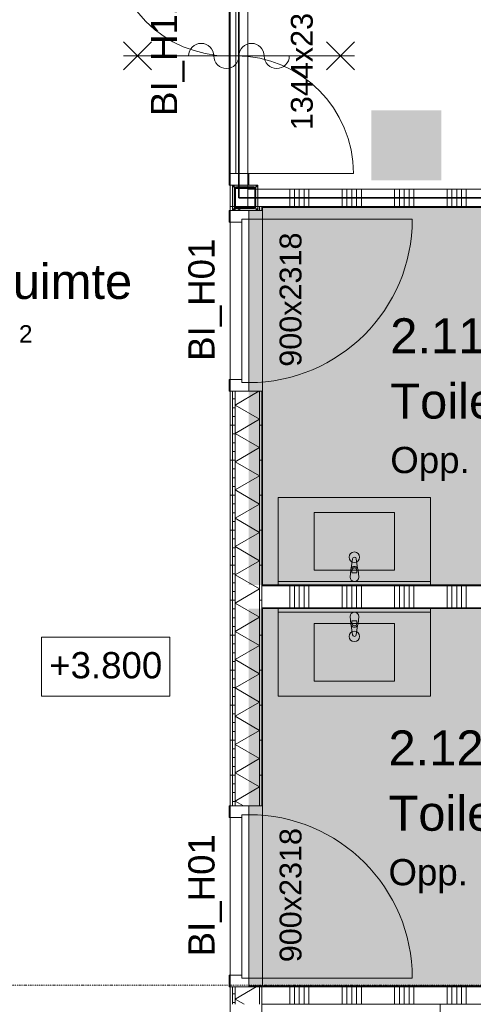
# Model space of a CAD drawing. Extents: x 0 to 92550, y 0 to 59400.
# Tile 35 of 94: x 22385 to 24979, y 33790 to 39418. Entities that reach past the tile are written whole.
import ezdxf
from ezdxf.xclip import XClip

# ---------------------------------------------------------------- set-up
doc = ezdxf.new("R2010")
doc.units = 0
doc.header["$MEASUREMENT"] = 0
doc.header["$XCLIPFRAME"] = 0
doc.linetypes.add('Streep-punt fijn', pattern=[1251.000023, 626.000023, -312.5, 0, -312.5])
doc.linetypes.add('Streeplijn grof', pattern=[937.5, 625, -312.5])
for name, color, linetype in [('ZZ 22 Binnenwand hsb', 7, 'Continuous'), ('ZZ 22 Binnenwand metal stud', 7, 'Continuous'), ('ZZ 28 HDC staalconstructies', 7, 'Continuous'), ('ZZ 34 Balustrades', 7, 'Continuous'), ('ZZ 42 Aftimmerwerk algemeen', 7, 'Continuous'), ('ZZ 42 Binnenwandafwerking wandtegelwerk', 7, 'Continuous'), ('ZZ 43 Vloerafwerking algemeen', 7, 'Continuous'), ('ZZ 61 Elektra', 7, 'Continuous'), ('ZZ 74 Sanitair', 7, 'Continuous'), ('ZZ A Stramien', 7, 'Continuous'), ('ZZ Aankleding 2D tek', 7, 'Continuous'), ('ZZ B Bouwbesluitlijnen', 7, 'Continuous'), ('ZZ Info_tekst Algemeen', 7, 'Continuous'), ('ZZ Info_tekst Bouwbesluit', 7, 'Continuous'), ('ZZ Zone Gebruiksruimten', 7, 'Continuous')]:
    doc.layers.add(name, color=color, linetype=linetype)
doc.styles.add('GENERATED_STYLE_2', font='arial.ttf')
pattern_1 = [(1e-14, (5738.87, 6500), (0, 200), [])]
pattern_2 = [(360, (5738.867, 6500), (0, 50), [])]

# ---------------------------------------------------------------- blocks, each defined once
blk = doc.blocks.new('*X87')
at = {"layer": 'ZZ 22 Binnenwand metal stud', "color": 7, "linetype": 'Continuous', "lineweight": 5, "ltscale": 0.01}
for p, q in [((23929.1, 38350), (23929.1, 38450)), ((23956.6, 38350), (23956.6, 38450)), ((23984, 38350), (23984, 38450)), ((24011.4, 38350), (24011.4, 38450)), ((24038.9, 38350), (24038.9, 38450)), ((24229.1, 38350), (24229.1, 38450)), ((24256.6, 38350), (24256.6, 38450)), ((24284, 38350), (24284, 38450)), ((24311.4, 38350), (24311.4, 38450)), ((24338.9, 38350), (24338.9, 38450)), ((24529.1, 38350), (24529.1, 38450)), ((24556.6, 38350), (24556.6, 38450)), ((24584, 38350), (24584, 38450)), ((24611.4, 38350), (24611.4, 38450)), ((24638.9, 38350), (24638.9, 38450)), ((24829.1, 38350), (24829.1, 38450)), ((24856.6, 38350), (24856.6, 38450)), ((24884, 38350), (24884, 38450)), ((24911.4, 38350), (24911.4, 38450)), ((24938.9, 38350), (24938.9, 38450)), ((25129.1, 38350), (25129.1, 38450)), ((25156.6, 38350), (25156.6, 38450)), ((25184, 38350), (25184, 38450)), ((25211.4, 38350), (25211.4, 38450)), ((25238.9, 38350), (25238.9, 38450)), ((25429.1, 38350), (25429.1, 38450)), ((25456.6, 38350), (25456.6, 38450)), ((25484, 38350), (25484, 38450)), ((25511.4, 38350), (25511.4, 38450)), ((25538.9, 38350), (25538.9, 38450)), ((25729.1, 38350), (25729.1, 38450)), ((25756.6, 38350), (25756.6, 38450)), ((25784, 38350), (25784, 38450)), ((25811.4, 38350), (25811.4, 38450)), ((25838.9, 38350), (25838.9, 38450)), ((26029.1, 38350), (26029.1, 38450)), ((26056.6, 38350), (26056.6, 38450)), ((26084, 38350), (26084, 38450)), ((26111.4, 38350), (26111.4, 38450)), ((26138.9, 38350), (26138.9, 38450)), ((26329.1, 38350), (26329.1, 38450)), ((26356.6, 38350), (26356.6, 38450)), ((26384, 38350), (26384, 38450)), ((26411.4, 38350), (26411.4, 38450)), ((26438.9, 38350), (26438.9, 38450)), ((26629.1, 38350), (26629.1, 38450)), ((26656.6, 38350), (26656.6, 38450)), ((26684, 38350), (26684, 38450)), ((26711.4, 38350), (26711.4, 38450)), ((26738.9, 38350), (26738.9, 38450)), ((26929.1, 38350), (26929.1, 38450)), ((26956.6, 38350), (26956.6, 38450)), ((26984, 38350), (26984, 38450)), ((27011.4, 38350), (27011.4, 38450)), ((27038.9, 38350), (27038.9, 38450)), ((27229.1, 38350), (27229.1, 38450)), ((27256.6, 38350), (27256.6, 38450)), ((27284, 38350), (27284, 38450)), ((27311.4, 38350), (27311.4, 38450)), ((27338.9, 38350), (27338.9, 38450)), ((27529.1, 38350), (27529.1, 38450)), ((27556.6, 38350), (27556.6, 38450)), ((27584, 38350), (27584, 38450)), ((27611.4, 38350), (27611.4, 38450)), ((27638.9, 38350), (27638.9, 38450)), ((27829.1, 38350), (27829.1, 38450)), ((27856.6, 38350), (27856.6, 38450)), ((27884, 38350), (27884, 38450)), ((27911.4, 38350), (27911.4, 38450)), ((27938.9, 38350), (27938.9, 38450)), ((28129.1, 38350), (28129.1, 38450)), ((28156.6, 38350), (28156.6, 38450)), ((28184, 38350), (28184, 38450)), ((28211.4, 38350), (28211.4, 38450))]:
    blk.add_line(p, q, dxfattribs=at)
blk = doc.blocks.new('*X88')
at = {"layer": 'ZZ 22 Binnenwand metal stud', "color": 7, "linetype": 'Continuous', "lineweight": 5, "ltscale": 0.01}
for p, q in [((23929.1, 33790), (23929.1, 33890)), ((23956.6, 33790), (23956.6, 33890)), ((23984, 33790), (23984, 33890)), ((24011.4, 33790), (24011.4, 33890)), ((24038.9, 33790), (24038.9, 33890)), ((24229.1, 33790), (24229.1, 33890)), ((24256.6, 33790), (24256.6, 33890)), ((24284, 33790), (24284, 33890)), ((24311.4, 33790), (24311.4, 33890)), ((24338.9, 33790), (24338.9, 33890)), ((24529.1, 33790), (24529.1, 33890)), ((24556.6, 33790), (24556.6, 33890)), ((24584, 33790), (24584, 33890)), ((24611.4, 33790), (24611.4, 33890)), ((24638.9, 33790), (24638.9, 33890)), ((24829.1, 33790), (24829.1, 33890)), ((24856.6, 33790), (24856.6, 33890)), ((24884, 33790), (24884, 33890)), ((24911.4, 33790), (24911.4, 33890)), ((24938.9, 33790), (24938.9, 33890)), ((25129.1, 33790), (25129.1, 33890)), ((25156.6, 33790), (25156.6, 33890)), ((25184, 33790), (25184, 33890)), ((25211.4, 33790), (25211.4, 33890)), ((25238.9, 33790), (25238.9, 33890)), ((25429.1, 33790), (25429.1, 33890)), ((25456.6, 33790), (25456.6, 33890)), ((25484, 33790), (25484, 33890)), ((25511.4, 33790), (25511.4, 33890)), ((25538.9, 33790), (25538.9, 33890)), ((25729.1, 33790), (25729.1, 33890)), ((25756.6, 33790), (25756.6, 33890)), ((25784, 33790), (25784, 33890)), ((25811.4, 33790), (25811.4, 33890)), ((25838.9, 33790), (25838.9, 33890)), ((26029.1, 33790), (26029.1, 33890)), ((26056.6, 33790), (26056.6, 33890)), ((26084, 33790), (26084, 33890)), ((26111.4, 33790), (26111.4, 33890)), ((26138.9, 33790), (26138.9, 33890)), ((26329.1, 33790), (26329.1, 33890)), ((26356.6, 33790), (26356.6, 33890)), ((26384, 33790), (26384, 33890)), ((26411.4, 33790), (26411.4, 33890)), ((26438.9, 33790), (26438.9, 33890)), ((26629.1, 33790), (26629.1, 33890)), ((26656.6, 33790), (26656.6, 33890)), ((26684, 33790), (26684, 33890)), ((26711.4, 33790), (26711.4, 33890)), ((26738.9, 33790), (26738.9, 33890)), ((26929.1, 33790), (26929.1, 33890)), ((26956.6, 33790), (26956.6, 33890)), ((26984, 33790), (26984, 33890)), ((27011.4, 33790), (27011.4, 33890)), ((27038.9, 33790), (27038.9, 33890)), ((27229.1, 33790), (27229.1, 33890)), ((27256.6, 33790), (27256.6, 33890)), ((27284, 33790), (27284, 33890)), ((27311.4, 33790), (27311.4, 33890)), ((27338.9, 33790), (27338.9, 33890)), ((27529.1, 33790), (27529.1, 33890)), ((27556.6, 33790), (27556.6, 33890)), ((27584, 33790), (27584, 33890)), ((27611.4, 33790), (27611.4, 33890)), ((27638.9, 33790), (27638.9, 33890)), ((27829.1, 33790), (27829.1, 33890)), ((27856.6, 33790), (27856.6, 33890)), ((27884, 33790), (27884, 33890)), ((27911.4, 33790), (27911.4, 33890)), ((27938.9, 33790), (27938.9, 33890)), ((28129.1, 33790), (28129.1, 33890)), ((28156.6, 33790), (28156.6, 33890)), ((28184, 33790), (28184, 33890)), ((28211.4, 33790), (28211.4, 33890))]:
    blk.add_line(p, q, dxfattribs=at)
blk = doc.blocks.new('*X127')
at = {"layer": 'ZZ 22 Binnenwand metal stud', "color": 7, "linetype": 'Continuous', "lineweight": 5, "ltscale": 0.01}
for p, q in [((23929.1, 36101), (23929.1, 36182)), ((23956.6, 36101), (23956.6, 36182)), ((23984, 36101), (23984, 36182)), ((24011.4, 36101), (24011.4, 36182)), ((24038.9, 36101), (24038.9, 36182)), ((24229.1, 36101), (24229.1, 36182)), ((24256.6, 36101), (24256.6, 36182)), ((24284, 36101), (24284, 36182)), ((24311.4, 36101), (24311.4, 36182)), ((24338.9, 36101), (24338.9, 36182)), ((24529.1, 36101), (24529.1, 36182)), ((24556.6, 36101), (24556.6, 36182)), ((24584, 36101), (24584, 36182)), ((24611.4, 36101), (24611.4, 36182)), ((24638.9, 36101), (24638.9, 36182)), ((24829.1, 36101), (24829.1, 36182)), ((24856.6, 36101), (24856.6, 36182)), ((24884, 36101), (24884, 36182)), ((24911.4, 36101), (24911.4, 36182)), ((24938.9, 36101), (24938.9, 36182)), ((25129.1, 36101), (25129.1, 36182)), ((25156.6, 36101), (25156.6, 36182)), ((25184, 36101), (25184, 36182)), ((25211.4, 36101), (25211.4, 36182)), ((25238.9, 36101), (25238.9, 36182)), ((25429.1, 36101), (25429.1, 36182)), ((25456.6, 36101), (25456.6, 36182)), ((25484, 36101), (25484, 36182)), ((25511.4, 36101), (25511.4, 36182)), ((25538.9, 36101), (25538.9, 36182)), ((25729.1, 36101), (25729.1, 36182)), ((25756.6, 36101), (25756.6, 36182)), ((25784, 36101), (25784, 36182)), ((25811.4, 36101), (25811.4, 36182)), ((25838.9, 36101), (25838.9, 36182)), ((26029.1, 36101), (26029.1, 36182)), ((26056.6, 36101), (26056.6, 36182)), ((26084, 36101), (26084, 36182)), ((26111.4, 36101), (26111.4, 36182)), ((26138.9, 36101), (26138.9, 36182)), ((26329.1, 36101), (26329.1, 36182)), ((26356.6, 36101), (26356.6, 36182)), ((26384, 36101), (26384, 36182)), ((26411.4, 36101), (26411.4, 36182)), ((26438.9, 36101), (26438.9, 36182)), ((26629.1, 36101), (26629.1, 36182)), ((26656.6, 36101), (26656.6, 36182)), ((26684, 36101), (26684, 36182)), ((26711.4, 36101), (26711.4, 36182)), ((26738.9, 36101), (26738.9, 36182)), ((26929.1, 36101), (26929.1, 36182)), ((26956.6, 36101), (26956.6, 36182)), ((26984, 36101), (26984, 36182)), ((27011.4, 36101), (27011.4, 36182)), ((27038.9, 36101), (27038.9, 36182)), ((27229.1, 36101), (27229.1, 36182)), ((27256.6, 36101), (27256.6, 36182)), ((27284, 36101), (27284, 36182)), ((27311.4, 36101), (27311.4, 36182)), ((27338.9, 36101), (27338.9, 36182)), ((27529.1, 36101), (27529.1, 36182)), ((27556.6, 36101), (27556.6, 36182)), ((27584, 36101), (27584, 36182)), ((27611.4, 36101), (27611.4, 36182)), ((27638.9, 36101), (27638.9, 36182)), ((27829.1, 36101), (27829.1, 36182)), ((27856.6, 36101), (27856.6, 36182)), ((27884, 36101), (27884, 36182)), ((27911.4, 36101), (27911.4, 36182)), ((27938.9, 36101), (27938.9, 36182)), ((28129.1, 36101), (28129.1, 36182)), ((28156.6, 36101), (28156.6, 36182)), ((28184, 36101), (28184, 36182)), ((28211.4, 36101), (28211.4, 36182)), ((23929.1, 36057), (23929.1, 36101)), ((23956.6, 36057), (23956.6, 36101)), ((23984, 36057), (23984, 36101)), ((24011.4, 36057), (24011.4, 36101)), ((24038.9, 36057), (24038.9, 36101)), ((24229.1, 36057), (24229.1, 36101)), ((24256.6, 36057), (24256.6, 36101)), ((24284, 36057), (24284, 36101)), ((24311.4, 36057), (24311.4, 36101)), ((24338.9, 36057), (24338.9, 36101)), ((24529.1, 36057), (24529.1, 36101)), ((24556.6, 36057), (24556.6, 36101)), ((24584, 36057), (24584, 36101)), ((24611.4, 36057), (24611.4, 36101)), ((24638.9, 36057), (24638.9, 36101)), ((24829.1, 36057), (24829.1, 36101)), ((24856.6, 36057), (24856.6, 36101)), ((24884, 36057), (24884, 36101)), ((24911.4, 36057), (24911.4, 36101)), ((24938.9, 36057), (24938.9, 36101)), ((25129.1, 36057), (25129.1, 36101)), ((25156.6, 36057), (25156.6, 36101)), ((25184, 36057), (25184, 36101)), ((25211.4, 36057), (25211.4, 36101)), ((25238.9, 36057), (25238.9, 36101)), ((25429.1, 36057), (25429.1, 36101)), ((25456.6, 36057), (25456.6, 36101)), ((25484, 36057), (25484, 36101)), ((25511.4, 36057), (25511.4, 36101)), ((25538.9, 36057), (25538.9, 36101)), ((25729.1, 36057), (25729.1, 36101)), ((25756.6, 36057), (25756.6, 36101)), ((25784, 36057), (25784, 36101)), ((25811.4, 36057), (25811.4, 36101)), ((25838.9, 36057), (25838.9, 36101)), ((26029.1, 36057), (26029.1, 36101)), ((26056.6, 36057), (26056.6, 36101)), ((26084, 36057), (26084, 36101)), ((26111.4, 36057), (26111.4, 36101)), ((26138.9, 36057), (26138.9, 36101)), ((26329.1, 36057), (26329.1, 36101)), ((26356.6, 36057), (26356.6, 36101)), ((26384, 36057), (26384, 36101)), ((26411.4, 36057), (26411.4, 36101)), ((26438.9, 36057), (26438.9, 36101)), ((26629.1, 36057), (26629.1, 36101)), ((26656.6, 36057), (26656.6, 36101)), ((26684, 36057), (26684, 36101)), ((26711.4, 36057), (26711.4, 36101)), ((26738.9, 36057), (26738.9, 36101)), ((26929.1, 36057), (26929.1, 36101)), ((26956.6, 36057), (26956.6, 36101)), ((26984, 36057), (26984, 36101)), ((27011.4, 36057), (27011.4, 36101)), ((27038.9, 36057), (27038.9, 36101)), ((27229.1, 36057), (27229.1, 36101)), ((27256.6, 36057), (27256.6, 36101)), ((27284, 36057), (27284, 36101)), ((27311.4, 36057), (27311.4, 36101)), ((27338.9, 36057), (27338.9, 36101)), ((27529.1, 36057), (27529.1, 36101)), ((27556.6, 36057), (27556.6, 36101)), ((27584, 36057), (27584, 36101)), ((27611.4, 36057), (27611.4, 36101)), ((27638.9, 36057), (27638.9, 36101)), ((27829.1, 36057), (27829.1, 36101)), ((27856.6, 36057), (27856.6, 36101)), ((27884, 36057), (27884, 36101)), ((27911.4, 36057), (27911.4, 36101)), ((27938.9, 36057), (27938.9, 36101)), ((28129.1, 36057), (28129.1, 36101)), ((28156.6, 36057), (28156.6, 36101)), ((28184, 36057), (28184, 36101)), ((28211.4, 36057), (28211.4, 36101))]:
    blk.add_line(p, q, dxfattribs=at)
blk = doc.blocks.new('*X132')
at = {"layer": 'ZZ 22 Binnenwand hsb', "color": 7, "linetype": 'Continuous', "lineweight": 5, "ltscale": 0.01}
for p, q in [((23616.4, 37215), (23753.1, 37294)), ((23616.4, 37215), (23756.4, 37134.2)), ((23616.4, 37053.4), (23756.4, 37134.2)), ((23616.4, 37053.4), (23756.4, 36972.5)), ((23616.4, 36891.7), (23756.4, 36972.5)), ((23616.4, 36891.7), (23756.4, 36810.9)), ((23616.4, 36730.1), (23756.4, 36810.9)), ((23616.4, 36730.1), (23756.4, 36649.2)), ((23616.4, 36568.4), (23756.4, 36649.2)), ((23616.4, 36568.4), (23756.4, 36487.6)), ((23616.4, 36406.7), (23756.4, 36487.6)), ((23616.4, 36406.7), (23756.4, 36325.9)), ((23616.4, 36245.1), (23756.4, 36325.9)), ((23616.4, 36245.1), (23756.4, 36164.3)), ((23616.4, 36083.4), (23756.4, 36164.3)), ((23616.4, 36083.4), (23756.4, 36002.6)), ((23616.4, 35921.8), (23756.4, 36002.6)), ((23616.4, 35921.8), (23756.4, 35840.9)), ((23616.4, 35760.1), (23756.4, 35840.9)), ((23616.4, 35760.1), (23756.4, 35679.3)), ((23616.4, 35598.5), (23756.4, 35679.3)), ((23616.4, 35598.5), (23756.4, 35517.6)), ((23616.4, 35436.8), (23756.4, 35517.6)), ((23616.4, 35436.8), (23756.4, 35356)), ((23616.4, 35275.1), (23756.4, 35356)), ((23616.4, 35275.1), (23756.4, 35194.3)), ((23616.4, 35113.5), (23756.4, 35194.3)), ((23616.4, 35113.5), (23756.4, 35032.7)), ((23616.4, 34951.8), (23756.4, 35032.7)), ((23616.4, 34951.8), (23664.6, 34924))]:
    blk.add_line(p, q, dxfattribs=at)
blk = doc.blocks.new('*X133')
at = {"layer": 'ZZ 22 Binnenwand hsb', "color": 7, "linetype": 'Continuous', "lineweight": 5, "ltscale": 0.01}
for q in [(23737.2, 33890), (23668.7, 33790)]:
    blk.add_line((23616.4, 33820.2), q, dxfattribs=at)
blk = doc.blocks.new('*X135')
at = {"layer": 'ZZ 22 Binnenwand hsb', "color": 7, "linetype": 'Continuous', "lineweight": 5, "ltscale": 0.01}
for q in [(23622.2, 38350), (23648.7, 38328)]:
    blk.add_line((23616.4, 38346.6), q, dxfattribs=at)
blk = doc.blocks.new('Drawing_1_1', base_point=(5738.9, 6500))
at = {"layer": 'ZZ 22 Binnenwand hsb', "linetype": 'Continuous', "lineweight": 0, "true_color": 0x000000}
h = blk.add_hatch(dxfattribs=at)
h.set_pattern_fill('930_Lijnen_vert_200_0001', color=18, style=0, pattern_type=2)
h.set_pattern_definition(pattern_1)
h.paths.add_polyline_path([(23588.9, 38328), (23601.4, 38328), (23601.4, 38350), (23588.9, 38350)])
h = blk.add_hatch(dxfattribs=at)
h.set_pattern_fill('325_Hout_plaatmateriaal__BC', color=18, style=0, pattern_type=2)
h.set_pattern_definition(pattern_2)
h.paths.add_polyline_path([(23601.4, 38350), (23601.4, 38328), (23616.4, 38328), (23616.4, 38350)])
h = blk.add_hatch(dxfattribs=at)
h.set_pattern_fill('930_Lijnen_vert_200_0001', color=18, style=0, pattern_type=2)
h.set_pattern_definition(pattern_1)
h.paths.add_polyline_path([(23756.4, 38350), (23756.4, 38328), (23768.9, 38328), (23768.9, 38350)])
h = blk.add_hatch(dxfattribs=at)
h.set_pattern_fill('930_Lijnen_vert_200_0001', color=18, style=0, pattern_type=2)
h.set_pattern_definition(pattern_1)
h.paths.add_polyline_path([(23601.4, 37294), (23588.9, 37294), (23588.9, 34924), (23601.4, 34924)])
h = blk.add_hatch(dxfattribs=at)
h.set_pattern_fill('325_Hout_plaatmateriaal__BC', color=18, style=0, pattern_type=2)
h.set_pattern_definition(pattern_2)
h.paths.add_polyline_path([(23601.4, 37294), (23601.4, 34924), (23616.4, 34924), (23616.4, 37294)])
h = blk.add_hatch(dxfattribs=at)
h.set_pattern_fill('930_Lijnen_vert_200_0001', color=18, style=0, pattern_type=2)
h.set_pattern_definition(pattern_1)
h.paths.add_polyline_path([(23756.4, 37294), (23756.4, 34924), (23768.9, 34924), (23768.9, 37294)])
h = blk.add_hatch(dxfattribs=at)
h.set_pattern_fill('930_Lijnen_vert_200_0001', color=18, style=0, pattern_type=2)
h.set_pattern_definition(pattern_1)
h.paths.add_polyline_path([(23601.4, 33890), (23588.9, 33890), (23588.9, 33790), (23601.4, 33790)])
h = blk.add_hatch(dxfattribs=at)
h.set_pattern_fill('325_Hout_plaatmateriaal__BC', color=18, style=0, pattern_type=2)
h.set_pattern_definition(pattern_2)
h.paths.add_polyline_path([(23601.4, 33890), (23601.4, 33790), (23616.4, 33790), (23616.4, 33890)])
h = blk.add_hatch(dxfattribs=at)
h.set_pattern_fill('930_Lijnen_vert_200_0001', color=18, style=0, pattern_type=2)
h.set_pattern_definition(pattern_1)
h.paths.add_polyline_path([(23768.9, 33890), (23756.4, 33890), (23756.4, 33790), (23768.9, 33790)])
at = {"layer": 'ZZ 28 HDC staalconstructies', "linetype": 'Continuous', "lineweight": 0, "true_color": 0x000000}
h = blk.add_hatch(dxfattribs=at)
h.set_pattern_fill('515_Staal_0001', color=18, style=0, pattern_type=2)
h.set_pattern_definition([(225, (23613.87, 38450), (-159.1, 159.1), []), (225, (23560.83, 38503.03), (-159.1, 159.1), [])])
h.paths.add_polyline_path([(23723.9, 38460), (23623.9, 38460, 0.414214), (23613.9, 38450), (23613.9, 38350, 0.414214), (23623.9, 38340), (23723.9, 38340, 0.414214), (23733.9, 38350), (23733.9, 38450, 0.414214)])
h.paths.add_polyline_path([(23723.9, 38455, -0.414214), (23728.9, 38450), (23728.9, 38350, -0.414214), (23723.9, 38345), (23623.9, 38345, -0.414214), (23618.9, 38350), (23618.9, 38450, -0.414214), (23623.9, 38455)], flags=0)
at = {"layer": 'ZZ 42 Aftimmerwerk algemeen', "linetype": 'Continuous', "lineweight": 0, "true_color": 0x7f7f7f}
for points in [[(23613.9, 38460), (23601.9, 38472), (23601.9, 38460)], [(23613.9, 38472), (23601.9, 38472), (23613.9, 38460)], [(23613.9, 38340), (23613.9, 38460), (23601.9, 38460), (23601.9, 38340)], [(23613.9, 38460), (23733.9, 38460), (23733.9, 38472), (23613.9, 38472)], [(23733.9, 38460), (23745.9, 38472), (23733.9, 38472)], [(23733.9, 38460), (23745.9, 38460), (23745.9, 38472)], [(23733.9, 38460), (23733.9, 38340), (23745.9, 38340), (23745.9, 38460)], [(23613.9, 38340), (23601.9, 38328), (23613.9, 38328)], [(23601.9, 38340), (23601.9, 38328), (23613.9, 38340)], [(23733.9, 38340), (23613.9, 38340), (23613.9, 38328), (23733.9, 38328)], [(23733.9, 38328), (23745.9, 38328), (23733.9, 38340)], [(23733.9, 38340), (23745.9, 38328), (23745.9, 38340)]]:
    blk.add_hatch(color=8, dxfattribs=at).paths.add_polyline_path(points)
at = {"layer": 'ZZ 42 Binnenwandafwerking wandtegelwerk', "linetype": 'Continuous', "lineweight": 0, "true_color": 0x7f7f7f}
for points in [[(23773.9, 38350), (23768.9, 38350), (23773.9, 38345)], [(23773.9, 38345), (23768.9, 38350), (23768.9, 38345)], [(23768.9, 38328), (23773.9, 38328), (23773.9, 38345), (23768.9, 38345)], [(23773.9, 38345), (26813.9, 38345), (26813.9, 38350), (23773.9, 38350)], [(23768.9, 36187), (23773.9, 36187), (23773.9, 37294), (23768.9, 37294)], [(23768.9, 36187), (23768.9, 36182), (23773.9, 36187)], [(23773.9, 36187), (23768.9, 36182), (23773.9, 36182)], [(26813.9, 36187), (23773.9, 36187), (23773.9, 36182), (26813.9, 36182)], [(23773.9, 36052), (23768.9, 36057), (23768.9, 36052)], [(23773.9, 36057), (23768.9, 36057), (23773.9, 36052)], [(23768.9, 36052), (23768.9, 34924), (23773.9, 34924), (23773.9, 36052)], [(23773.9, 36052), (25243.9, 36052), (25243.9, 36057), (23773.9, 36057)], [(27113.9, 33895), (23695.9, 33895), (23695.9, 33890), (27113.9, 33890)]]:
    blk.add_hatch(color=8, dxfattribs=at).paths.add_polyline_path(points)
at = {"layer": 'ZZ Aankleding 2D tek', "linetype": 'Continuous', "lineweight": 0, "true_color": 0xe4e7e8}
for points in [[(23693.9, 38345), (23693.9, 36187), (28013.9, 36187), (28013.9, 38345)], [(23693.9, 33895), (28218.9, 33895), (28218.9, 35852), (25243.9, 35852), (25243.9, 36052), (23693.9, 36052)]]:
    blk.add_hatch(color=254, dxfattribs=at).paths.add_polyline_path(points)
at = {"layer": 'ZZ Info_tekst Bouwbesluit', "linetype": 'Continuous', "lineweight": 0, "true_color": 0xffffff}
blk.add_hatch(color=7, dxfattribs=at).paths.add_polyline_path([(24795.9, 38900), (24395.9, 38900), (24395.9, 38500), (24795.9, 38500)])
at = {"layer": 'ZZ Info_tekst Bouwbesluit', "linetype": 'Continuous', "lineweight": 5}
h = blk.add_hatch(color=1, dxfattribs=at)
h.paths.add_polyline_path([(24795.9, 38500), (24795.9, 38900), (24395.9, 38900), (24395.9, 38500)])
h.paths.add_polyline_path([(24493.8, 38772.3, -0.948562), (24695.1, 38772.3), (24682.1, 38772.3, 0.941153), (24506.8, 38772.3)], flags=0)
h.paths.add_polyline_path([(24493.7, 38612.7), (24493.7, 38749.2), (24565.2, 38749.2), (24565.2, 38615.9, 0.414214), (24594.5, 38586.6, 0.414214), (24623.7, 38615.9), (24623.7, 38749.2), (24695.3, 38749.2), (24695.3, 38612.7, -0.414214), (24597.7, 38515.1), (24591.2, 38515.1, -0.414214)], flags=0)
h.paths.add_polyline_path([(24523.1, 38772.3, -0.928227), (24665.8, 38772.3), (24652.7, 38772.3, 0.912914), (24536.2, 38772.3)], flags=0)
h.paths.add_polyline_path([(24565.7, 38772.3), (24552.5, 38772.3, -0.881192), (24636.4, 38772.3), (24623.2, 38772.3, 0.83213)], flags=0)
at = {"layer": 'ZZ 22 Binnenwand hsb', "color": 7, "linetype": 'Continuous', "lineweight": 9, "ltscale": 0.01}
for p, q in [((23601.4, 38350), (23601.4, 38328)), ((23616.4, 38350), (23616.4, 38328)), ((23756.4, 38328), (23756.4, 38350)), ((23581.9, 38328), (23695.9, 38328)), ((23581.9, 38261), (23581.9, 38328)), ((23588.9, 38328), (23601.4, 38328)), ((23588.9, 38328), (23601.4, 38328)), ((23588.9, 38328), (23601.4, 38328)), ((23601.4, 38328), (23616.4, 38328)), ((23601.4, 38328), (23616.4, 38328)), ((23601.4, 38328), (23616.4, 38328)), ((23616.4, 38328), (23695.9, 38328)), ((23616.4, 38328), (23695.9, 38328)), ((23616.4, 38328), (23695.9, 38328)), ((23695.9, 38278), (23655.9, 38278)), ((23655.9, 38278), (23655.9, 38261)), ((23695.9, 38278), (23655.9, 38278)), ((23655.9, 38278), (23655.9, 37344)), ((23695.9, 38328), (23756.4, 38328)), ((23695.9, 38328), (23695.9, 38278)), ((23695.9, 38328), (23756.4, 38328)), ((23695.9, 38278), (24629.9, 38278)), ((23695.9, 37344), (23695.9, 38278)), ((23756.4, 38328), (23768.9, 38328)), ((23756.4, 38328), (23768.9, 38328)), ((23655.9, 38261), (23581.9, 38261)), ((23581.9, 37361), (23655.9, 37361)), ((23581.9, 37294), (23581.9, 37361)), ((23655.9, 37361), (23655.9, 37344)), ((23655.9, 37344), (23695.9, 37344)), ((23655.9, 37344), (23695.9, 37344)), ((23695.9, 37344), (23695.9, 37294)), ((23695.9, 37294), (23581.9, 37294)), ((23588.9, 37294), (23601.4, 37294)), ((23588.9, 37294), (23601.4, 37294)), ((23588.9, 37294), (23601.4, 37294)), ((23601.4, 37294), (23601.4, 34924)), ((23601.4, 37294), (23616.4, 37294)), ((23601.4, 37294), (23616.4, 37294)), ((23601.4, 37294), (23616.4, 37294)), ((23616.4, 37294), (23616.4, 34924)), ((23616.4, 37294), (23695.9, 37294)), ((23616.4, 37294), (23695.9, 37294)), ((23616.4, 37294), (23695.9, 37294)), ((23695.9, 37294), (23756.4, 37294)), ((23695.9, 37294), (23756.4, 37294)), ((23756.4, 34924), (23756.4, 37294)), ((23756.4, 37294), (23768.9, 37294)), ((23756.4, 37294), (23768.9, 37294)), ((23695.9, 34924), (23581.9, 34924)), ((23581.9, 34924), (23581.9, 34857)), ((23588.9, 34924), (23601.4, 34924)), ((23588.9, 34924), (23601.4, 34924)), ((23588.9, 34924), (23601.4, 34924)), ((23601.4, 34924), (23616.4, 34924)), ((23601.4, 34924), (23616.4, 34924)), ((23601.4, 34924), (23616.4, 34924)), ((23616.4, 34924), (23695.9, 34924)), ((23616.4, 34924), (23695.9, 34924)), ((23616.4, 34924), (23695.9, 34924)), ((23695.9, 34924), (23756.4, 34924)), ((23695.9, 34874), (23695.9, 34924)), ((23695.9, 34924), (23756.4, 34924)), ((23756.4, 34924), (23768.9, 34924)), ((23756.4, 34924), (23768.9, 34924)), ((23581.9, 34857), (23655.9, 34857)), ((23655.9, 34857), (23655.9, 34874)), ((23655.9, 34874), (23695.9, 34874)), ((23655.9, 33940), (23655.9, 34874)), ((23655.9, 34874), (23695.9, 34874)), ((23695.9, 34874), (23695.9, 33940)), ((23655.9, 33957), (23581.9, 33957)), ((23581.9, 33957), (23581.9, 33890)), ((23655.9, 33940), (23655.9, 33957)), ((23695.9, 33940), (23655.9, 33940)), ((23695.9, 33940), (23655.9, 33940)), ((23695.9, 33940), (24629.9, 33940)), ((23695.9, 33890), (23695.9, 33940)), ((23581.9, 33890), (23695.9, 33890)), ((23588.9, 33890), (23601.4, 33890)), ((23588.9, 33890), (23601.4, 33890)), ((23588.9, 33890), (23601.4, 33890)), ((23601.4, 33890), (23601.4, 33790)), ((23601.4, 33890), (23616.4, 33890)), ((23601.4, 33890), (23616.4, 33890)), ((23601.4, 33890), (23616.4, 33890)), ((23616.4, 33890), (23616.4, 33790)), ((23616.4, 33890), (23695.9, 33890)), ((23616.4, 33890), (23695.9, 33890)), ((23616.4, 33890), (23695.9, 33890)), ((23695.9, 33890), (23756.4, 33890)), ((23695.9, 33890), (23756.4, 33890)), ((23756.4, 33790), (23756.4, 33890)), ((23756.4, 33890), (23768.9, 33890)), ((23756.4, 33890), (23768.9, 33890))]:
    blk.add_line(p, q, dxfattribs=at)
at = {"layer": 'ZZ 22 Binnenwand hsb', "color": 7, "linetype": 'Continuous', "lineweight": 9, "ltscale": 0.01, "flags": 128}
for points in [[(23588.9, 38350), (23601.4, 38350)], [(23588.9, 38350), (23588.9, 38328)], [(23601.4, 38350), (23616.4, 38350)], [(23616.4, 38350), (23756.4, 38350)], [(23756.4, 38350), (23768.9, 38350)], [(23768.9, 38328), (23768.9, 38350)], [(23588.9, 37294), (23588.9, 34924)], [(23768.9, 34924), (23768.9, 37294)], [(23588.9, 33890), (23588.9, 33790)], [(23768.9, 33790), (23768.9, 33890)]]:
    blk.add_lwpolyline(points, dxfattribs=at)
at = {"layer": 'ZZ 22 Binnenwand hsb', "color": 7, "linetype": 'Continuous', "lineweight": 9, "ltscale": 0.01}
for centre, start, end in [((23695.9, 38278), 270, 0), ((23695.9, 33940), 0, 90)]:
    blk.add_arc(centre, 934, start, end, dxfattribs=at)
at = {"layer": 'ZZ 22 Binnenwand metal stud', "color": 7, "linetype": 'Continuous', "lineweight": 9, "ltscale": 0.01}
for p, q in [((23581.9, 39211), (23581.9, 39883)), ((23621.9, 39883), (23621.9, 39211)), ((23138.9, 39131), (22978.9, 39291)), ((23138.9, 39291), (22978.9, 39131)), ((24138.9, 39131), (24298.9, 39291)), ((24138.9, 39291), (24298.9, 39131)), ((24298.9, 39211), (22978.9, 39211)), ((23621.9, 39211), (23581.9, 39211)), ((23621.9, 39211), (23581.9, 39211)), ((23581.9, 38539), (23581.9, 39211)), ((23581.9, 39211), (23621.9, 39211)), ((23621.9, 39211), (23621.9, 38539)), ((23581.9, 38539), (23621.9, 38539)), ((23695.9, 38539), (23581.9, 38539)), ((23581.9, 38539), (23581.9, 38472)), ((23621.9, 38539), (23581.9, 38539)), ((23621.9, 38539), (24293.9, 38539)), ((23695.9, 38472), (23695.9, 38539)), ((23581.9, 38472), (23695.9, 38472))]:
    blk.add_line(p, q, dxfattribs=at)
at = {"layer": 'ZZ 22 Binnenwand metal stud', "color": 7, "linetype": 'Continuous', "lineweight": 15, "ltscale": 0.01}
blk.add_line((23588.9, 38472), (23688.9, 38472), dxfattribs=at)
blk.add_line((23588.9, 38472), (23688.9, 38472), dxfattribs=at)
blk.add_line((23588.9, 38472), (23688.9, 38472), dxfattribs=at)
at = {"layer": 'ZZ 22 Binnenwand metal stud', "color": 7, "linetype": 'Continuous', "lineweight": 15, "ltscale": 0.01, "flags": 128}
for points in [[(23588.9, 38472), (23588.9, 38350)], [(23688.9, 38350), (23688.9, 38472)], [(28218.9, 38450), (23745.9, 38450)], [(23745.9, 38450), (23745.9, 38350)], [(23588.9, 38350), (23688.9, 38350)], [(23745.9, 38350), (26818.9, 38350)], [(26818.9, 36182), (23768.9, 36182)], [(23768.9, 36182), (23768.9, 36057)], [(23768.9, 36057), (27118.9, 36057)], [(27118.9, 33890), (23768.9, 33890)], [(23768.9, 33890), (23768.9, 33790)], [(23768.9, 33790), (28218.9, 33790)]]:
    blk.add_lwpolyline(points, dxfattribs=at)
at = {"layer": 'ZZ 22 Binnenwand metal stud', "color": 7, "linetype": 'Continuous', "lineweight": 9, "ltscale": 0.01}
for centre, radius, start, end in [((23581.9, 39883), 672, 180, 270), ((23422.9, 39211), 72, 0, 180), ((23710.9, 39211), 72, 0, 180), ((23566.9, 39211), 72, 180, 0), ((23621.9, 38539), 672, 0, 90), ((23854.9, 39211), 72, 180, 0)]:
    blk.add_arc(centre, radius, start, end, dxfattribs=at)
at = {"layer": 'ZZ 28 HDC staalconstructies', "color": 7, "linetype": 'Continuous', "lineweight": 25, "ltscale": 0.01, "flags": 128}
for points in [[(23723.9, 38460), (23623.9, 38460, 0.414214), (23613.9, 38450), (23613.9, 38350, 0.414214), (23623.9, 38340), (23723.9, 38340, 0.414214), (23733.9, 38350), (23733.9, 38450, 0.414214)], [(23723.9, 38455, -0.414214), (23728.9, 38450), (23728.9, 38350, -0.414214), (23723.9, 38345), (23623.9, 38345, -0.414214), (23618.9, 38350), (23618.9, 38450, -0.414214), (23623.9, 38455)]]:
    blk.add_lwpolyline(points, format="xyb", close=True, dxfattribs=at)
at = {"layer": 'ZZ 42 Aftimmerwerk algemeen', "color": 7, "linetype": 'Continuous', "lineweight": 9, "ltscale": 0.01, "flags": 128}
for points in [[(23601.9, 38472), (23601.9, 38460)], [(23733.9, 38472), (23601.9, 38472)], [(23601.9, 38460), (23601.9, 38328)], [(23613.9, 38460), (23733.9, 38460)], [(23613.9, 38340), (23613.9, 38460)], [(23745.9, 38472), (23733.9, 38472)], [(23733.9, 38460), (23733.9, 38340)], [(23745.9, 38328), (23745.9, 38472)], [(23733.9, 38340), (23613.9, 38340)], [(23601.9, 38328), (23613.9, 38328)], [(23613.9, 38328), (23733.9, 38328)], [(23745.9, 38328), (23733.9, 38328)]]:
    blk.add_lwpolyline(points, dxfattribs=at)
at = {"layer": 'ZZ 42 Binnenwandafwerking wandtegelwerk', "color": 7, "linetype": 'Continuous', "lineweight": 9, "ltscale": 0.01}
for p, q in [((23768.9, 38328), (23773.9, 38328)), ((23768.9, 38328), (23773.9, 38328)), ((23768.9, 37294), (23773.9, 37294)), ((23768.9, 37294), (23773.9, 37294)), ((23768.9, 34924), (23773.9, 34924)), ((23768.9, 34924), (23773.9, 34924)), ((23768.9, 33890), (23773.9, 33890)), ((23768.9, 33890), (23773.9, 33890))]:
    blk.add_line(p, q, dxfattribs=at)
at = {"layer": 'ZZ 42 Binnenwandafwerking wandtegelwerk', "color": 7, "linetype": 'Continuous', "lineweight": 9, "ltscale": 0.01, "flags": 128}
for points in [[(23768.9, 38350), (23773.9, 38350)], [(23768.9, 38350), (23768.9, 38328)], [(26818.9, 38350), (23773.9, 38350)], [(23773.9, 38328), (23773.9, 38345)], [(23773.9, 38345), (26813.9, 38345)], [(23768.9, 37294), (23768.9, 36187)], [(23773.9, 36187), (23773.9, 37294)], [(23768.9, 36182), (23768.9, 36187)], [(23768.9, 36182), (26818.9, 36182)], [(26813.9, 36187), (23773.9, 36187)], [(23768.9, 36057), (23768.9, 36052)], [(25248.9, 36057), (23768.9, 36057)], [(23768.9, 36052), (23768.9, 34924)], [(23773.9, 36052), (25243.9, 36052)], [(23773.9, 34924), (23773.9, 36052)], [(23768.9, 33895), (23695.9, 33895)], [(23695.9, 33890), (23695.9, 33895)], [(23695.9, 33890), (27118.9, 33890)], [(27113.9, 33895), (23773.9, 33895)]]:
    blk.add_lwpolyline(points, dxfattribs=at)
at = {"layer": 'ZZ 43 Vloerafwerking algemeen', "color": 7, "linetype": 'Continuous', "lineweight": 15, "ltscale": 0.01, "flags": 128}
blk.add_lwpolyline([(23745.9, 38328), (23601.9, 38328), (23601.9, 38472), (23745.9, 38472)], close=True, dxfattribs=at)
at = {"layer": 'ZZ 61 Elektra', "color": 7, "linetype": 'Continuous', "lineweight": 5, "ltscale": 0.01, "flags": 128}
blk.add_lwpolyline([(25388.9, 33790), (24789.9, 33790), (24789.9, 33489.4), (25388.9, 33489.4), (25388.9, 33790), (25388.9, 33489.4), (24789.9, 33489.4), (24789.9, 33790)], close=True, dxfattribs=at)
at = {"layer": 'ZZ 74 Sanitair', "color": 7, "linetype": 'Continuous', "lineweight": 9, "ltscale": 0.01}
for p, q in [((23863.9, 36687), (24733.9, 36687)), ((23863.9, 36687), (23863.9, 36187)), ((24733.9, 36687), (24733.9, 36187)), ((24068.9, 36602), (24528.9, 36602)), ((24068.9, 36272), (24068.9, 36602)), ((24528.9, 36602), (24528.9, 36272)), ((24528.9, 36272), (24068.9, 36272)), ((24285.3, 36271.8), (24285.3, 36256.9)), ((24285.3, 36256.9), (24312.5, 36256.9)), ((24312.5, 36256.9), (24312.5, 36271.8)), ((23863.9, 36207), (24733.9, 36207)), ((23863.9, 36187), (24733.9, 36187)), ((23863.9, 36052), (24733.9, 36052)), ((23863.9, 35552), (23863.9, 36052)), ((23863.9, 36032), (24733.9, 36032)), ((24733.9, 35552), (24733.9, 36052)), ((24528.9, 35967), (24068.9, 35967)), ((24068.9, 35967), (24068.9, 35637)), ((24285.3, 35967.2), (24285.3, 35982.1)), ((24285.3, 35982.1), (24312.5, 35982.1)), ((24312.5, 35982.1), (24312.5, 35967.2)), ((24528.9, 35637), (24528.9, 35967)), ((24068.9, 35637), (24528.9, 35637)), ((23863.9, 35552), (24733.9, 35552))]:
    blk.add_line(p, q, dxfattribs=at)
at = {"layer": 'ZZ 74 Sanitair', "color": 7, "linetype": 'Continuous', "lineweight": 9, "ltscale": 0.01, "flags": 128}
for points in [[(24273.9, 36232), (24277.9, 36274, -0.12102), (24281.1, 36283.5), (24287.8, 36336.4, -0.882566), (24310, 36336.4), (24316.6, 36283.5, -0.12102), (24319.9, 36274), (24323.9, 36232, -1)], [(24273.9, 36007), (24277.9, 35965, 0.12102), (24281.1, 35955.5), (24287.8, 35902.6, 0.882566), (24310, 35902.6), (24316.6, 35955.5, 0.12102), (24319.9, 35965), (24323.9, 36007, 1)]]:
    blk.add_lwpolyline(points, format="xyb", close=True, dxfattribs=at)
at = {"layer": 'ZZ 74 Sanitair', "color": 7, "linetype": 'Continuous', "lineweight": 9, "ltscale": 0.01}
for centre in [(24298.9, 36345.9), (24298.9, 35893.1)]:
    blk.add_circle(centre, 30, dxfattribs=at)
for centre, radius, start, end in [((24298.9, 36272.1), 21.1, 32.771, 147.229), ((24298.9, 36271.8), 13.6, 0, 180), ((24298.9, 35967.2), 13.6, 180, 0), ((24298.9, 35966.9), 21.1, 212.771, 327.229)]:
    blk.add_arc(centre, radius, start, end, dxfattribs=at)
at = {"layer": 'ZZ A Stramien', "color": 7, "linetype": 'Streep-punt fijn', "lineweight": 9, "ltscale": 0.01}
blk.add_line((8788.9, 33900), (61238.9, 33900), dxfattribs=at)
at = {"layer": 'ZZ B Bouwbesluitlijnen', "color": 255, "linetype": 'Continuous', "lineweight": 0, "ltscale": 0.01, "flags": 128}
blk.add_lwpolyline([(28371.4, 28002.5), (52706.4, 28002.5), (52706.4, 24697.5), (50606.4, 24697.5), (50606.4, 11218), (60020.9, 11218), (60020.9, 34182), (43520.9, 34182), (43520.9, 48182), (20738.9, 48182), (19796.4, 47413.7), (19796.4, 40012.5), (23638.9, 40012.5), (23638.9, 38400), (28371.4, 38400)], close=True, dxfattribs=at)
at = {"layer": 'ZZ B Bouwbesluitlijnen', "color": 1, "linetype": 'Streeplijn grof', "lineweight": 35, "ltscale": 0.01, "flags": 128}
for points in [[(23638.9, 40012.5), (23638.9, 38550)], [(23638.9, 38550), (23638.9, 40012.5)], [(23638.9, 38550), (23638.9, 38400)], [(23638.9, 38400), (23638.9, 38550)], [(23638.9, 38400), (28371.4, 38400)], [(28371.4, 38400), (23638.9, 38400)]]:
    blk.add_lwpolyline(points, dxfattribs=at)
at = {"layer": 'ZZ Info_tekst Algemeen', "color": 7, "linetype": 'Continuous', "lineweight": 5, "ltscale": 0.01}
for p, q in [((23244.3, 35887.9), (22509.4, 35887.9)), ((22509.4, 35887.9), (22509.4, 35552.1)), ((23244.3, 35552.1), (23244.3, 35887.9)), ((22509.4, 35552.1), (23244.3, 35552.1))]:
    blk.add_line(p, q, dxfattribs=at)
at = {"layer": 'ZZ Zone Gebruiksruimten', "color": 255, "linetype": 'Continuous', "lineweight": 0, "ltscale": 0.01, "flags": 128}
for points in [[(19723.9, 39950), (19723.9, 38450), (20523.9, 38450), (20523.9, 36580), (22126.9, 36580), (22126.9, 24188), (23588.9, 25140), (23588.9, 39950)], [(23688.9, 39950), (23688.9, 38450), (29673.9, 38450), (29673.9, 39950)], [(23773.9, 38345), (23773.9, 36187), (28013.9, 36187), (28013.9, 38345)], [(23773.9, 36052), (23773.9, 33895), (28218.9, 33895), (28218.9, 35852), (25243.9, 35852), (25243.9, 36052)], [(25618.9, 33790), (23768.9, 33790), (23768.9, 31520), (24568.9, 31520), (24568.9, 31465), (28218.9, 31465), (28218.9, 33140), (25618.9, 33140)]]:
    blk.add_lwpolyline(points, close=True, dxfattribs=at)
at = {"layer": 'ZZ 34 Balustrades', "color": 7, "linetype": 'Continuous', "lineweight": 25, "ltscale": 0.01}
for name in ['*X87', '*X135', '*X132', '*X127', '*X133', '*X88']:
    blk.add_blockref(name, (0, 0), dxfattribs=at)
at = {"layer": 'ZZ 22 Binnenwand hsb', "color": 7, "linetype": 'Continuous', "lineweight": 5, "attachment_point": 7, "rotation": 90, "style": 'GENERATED_STYLE_2'}
for s, insert, char_height in [('\\A1;{\\pql;\\fArial|b0|i0|c0|p0;\\W1.000000;900x2318}', (23998.2, 37434.5), 125), ('\\A1;{\\pql;\\fArial|b0|i0|c0|p0;\\W1.000000;BI_H01}', (23542.6, 37467.9), 150), ('\\A1;{\\pql;\\fArial|b0|i0|c0|p0;\\W1.000000;BI_H01}', (23542.6, 34063.9), 150), ('\\A1;{\\pql;\\fArial|b0|i0|c0|p0;\\W1.000000;900x2318}', (23998.2, 34030.5), 125)]:
    blk.add_mtext(s, dxfattribs=dict(at, insert=insert, char_height=char_height))
at = {"layer": 'ZZ 22 Binnenwand metal stud', "color": 7, "linetype": 'Continuous', "lineweight": 5, "attachment_point": 7, "rotation": 90, "style": 'GENERATED_STYLE_2'}
for s, insert, char_height in [('\\A1;{\\pql;\\fArial|b0|i0|c0|p0;\\W1.000000;1344x2318}', (24062.5, 38786.8), 125), ('\\A1;{\\pql;\\fArial|b0|i0|c0|p0;\\W1.000000;BI_H12}', (23328.3, 38867.9), 150)]:
    blk.add_mtext(s, dxfattribs=dict(at, insert=insert, char_height=char_height))
at = {"layer": 'ZZ Info_tekst Algemeen', "color": 7, "linetype": 'Continuous', "lineweight": 5, "insert": (22876.9, 35727.3), "char_height": 150, "attachment_point": 5, "style": 'GENERATED_STYLE_2'}
blk.add_mtext('\\A1;{\\pqc;\\fArial|b0|i0|c0|p0;\\W1.000000;+3.800}', dxfattribs=at)
at = {"layer": 'ZZ Zone Gebruiksruimten', "color": 7, "linetype": 'Continuous', "lineweight": 5, "attachment_point": 1, "style": 'GENERATED_STYLE_2'}
for s, insert, char_height in [('\\A1;{\\pql;\\pt0;\\fArial|b0|i0|c0|p0;\\W1.000000;Verkeersruimte}', (21134.1, 38022.1), 200), ('\\A1;{\\pql;\\pt0;\\fArial|b0|i0|c0|p0;\\W1.000000;2.11 Toilet D}', (24504.2, 37711.4), 200), ('\\A1;{\\pql;\\fArial|b0|i0|c0|p0;\\W1.000000;2}', (22380.6, 37671.8), 100), ('\\A1;{\\pql;\\pt0;\\fArial|b0|i0|c0|p0;\\W1.000000;Toiletruimte}', (24504.2, 37338.1), 200), ('\\A1;{\\pql;\\pt0;\\fArial|b0|i0|c0|p0;\\W1.000000;Opp. }', (24504.2, 36976.4), 150), ('\\A1;{\\pql;\\pt0;\\fArial|b0|i0|c0|p0;\\W1.000000;2.12 Toilet H}', (24494, 35355.4), 200), ('\\A1;{\\pql;\\pt0;\\fArial|b0|i0|c0|p0;\\W1.000000;Toiletruimte}', (24494, 34982.1), 200), ('\\A1;{\\pql;\\pt0;\\fArial|b0|i0|c0|p0;\\W1.000000;Opp. }', (24494, 34620.4), 150)]:
    blk.add_mtext(s, dxfattribs=dict(at, insert=insert, char_height=char_height))

msp = doc.modelspace()

# ---------------------------------------------------------------- block references
at = {"color": 7, "linetype": 'Continuous', "lineweight": 25, "ltscale": 0.01}
ref = msp.add_blockref('Drawing_1_1', (5738.9, 6500), dxfattribs=at)
XClip(ref).set_block_clipping_path([(1000, 1000), (74950, 58400)])

doc.saveas('drawing.dxf')
